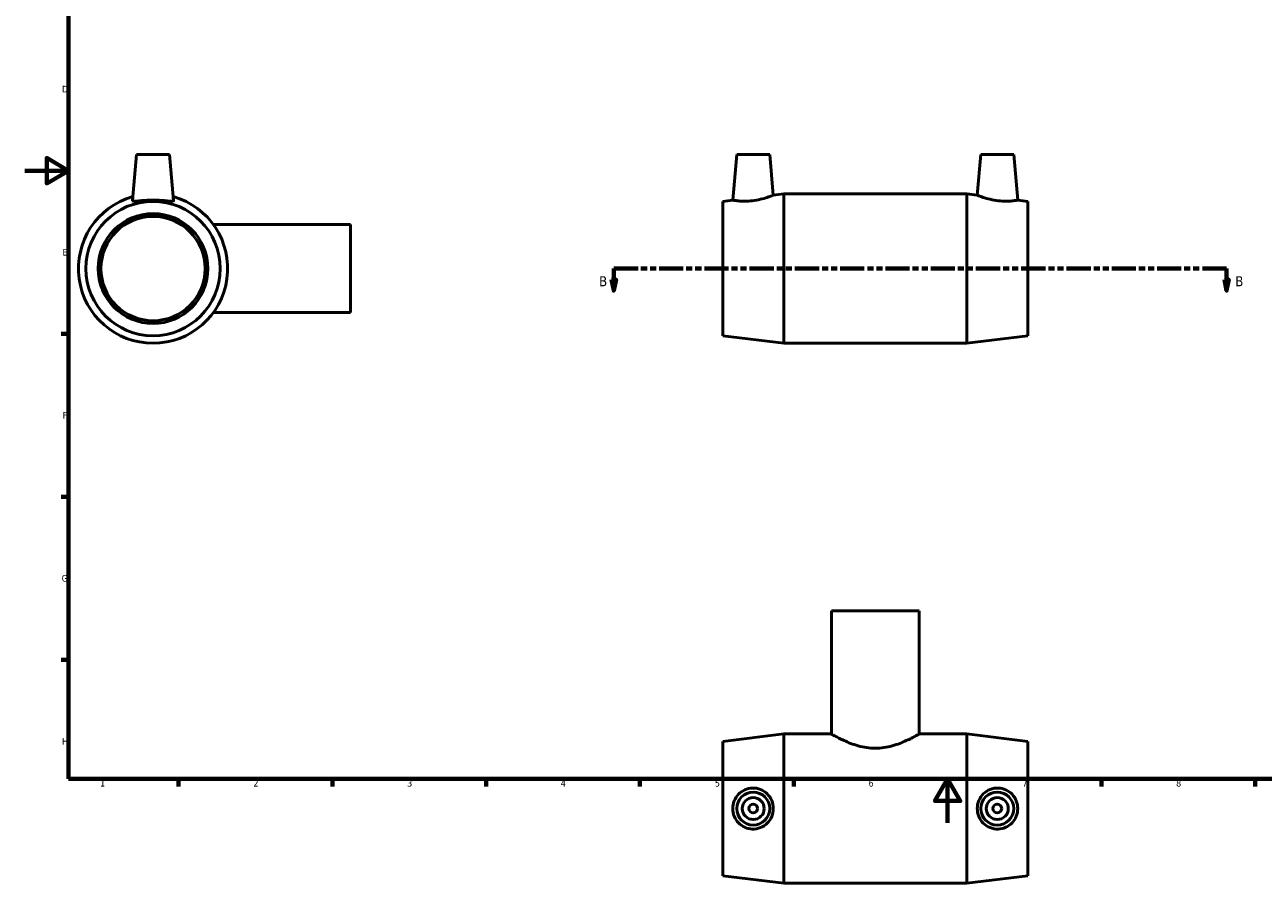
# Model space of a CAD drawing. Header units: millimetres. Extents: x 0 to 894, y -27 to 754.
# Tile 1 of 3: x 0 to 564, y -27 to 363. Entities that reach past the tile are written whole.
import ezdxf

# ---------------------------------------------------------------- set-up
doc = ezdxf.new("R2010")
doc.units = ezdxf.units.MM
doc.linetypes.add('DOUBLE_DASH_CHAIN', pattern=[1.2403, 0.6614, -0.0827, 0.1654, -0.0827, 0.1654, -0.0827])
for name, color, linetype, lineweight in [('Border (ANSI)', 7, 'Continuous', 70), ('Section Line (ANSI)', 7, 'DOUBLE_DASH_CHAIN', 70), ('Visible (ANSI)', 7, 'Continuous', 50)]:
    doc.layers.add(name, color=color, linetype=linetype, lineweight=lineweight)
doc.styles.add('Label Text (ANSI)', font='tahoma.ttf')
doc.styles.add('Note Text (ANSI)', font='tahoma.ttf')

# ---------------------------------------------------------------- blocks, each defined once
blk = doc.blocks.new('Borders Default Border')
at = {"layer": 'Border (ANSI)'}
for p, q in [((20, 222.75), (16.55, 222.75)), ((20, 148.5), (16.55, 148.5)), ((20, 74.25), (16.55, 74.25)), ((70.08, 20), (70.08, 16.55)), ((140.17, 20), (140.17, 16.55)), ((210.25, 20), (210.25, 16.55)), ((280.33, 20), (280.33, 16.55)), ((350.42, 20), (350.42, 16.55)), ((490.58, 20), (490.58, 16.55)), ((560.67, 20), (560.67, 16.55))]:
    blk.add_line(p, q, dxfattribs=at)
at = {"layer": 'Border (ANSI)', "flags": 128}
for points in [[(20, 20), (20, 574), (821, 574), (821, 20), (20, 20)], [(0, 297), (20, 297), (10, 302.77), (10, 291.23), (20, 297)], [(420.5, 0), (420.5, 20), (414.73, 10), (426.27, 10), (420.5, 20)]]:
    blk.add_lwpolyline(points, dxfattribs=at)
at = {"layer": 'Border (ANSI)', "color": 230, "true_color": 0xff0080, "char_height": 3.05, "attachment_point": 7, "style": 'Note Text (ANSI)'}
for s, insert in [('D', (16.96, 332.6)), ('E', (17.21, 258.35)), ('F', (17.29, 184.1)), ('G', (16.81, 109.79)), ('H', (16.97, 35.6)), ('1', (34.35, 16.55)), ('2', (104.2, 16.55)), ('3', (174.26, 16.49)), ('4', (244.23, 16.55)), ('5', (314.48, 16.49)), ('6', (384.49, 16.49)), ('7', (454.6, 16.55)), ('8', (524.63, 16.48))]:
    blk.add_mtext(s, dxfattribs=dict(at, insert=insert))
blk = doc.blocks.new('2dTransSection0')
at = {"layer": 'Section Line (ANSI)', "linetype": 'DOUBLE_DASH_CHAIN', "ltscale": 16.631172}
blk.add_line((268.41, 252.43), (547.6, 252.43), dxfattribs=at)
at = {"layer": 'Section Line (ANSI)', "linetype": 'Continuous'}
for p, q in [((268.41, 252.43), (279.44, 252.43)), ((268.41, 252.43), (268.41, 247.43)), ((536.57, 252.43), (547.6, 252.43)), ((547.6, 252.43), (547.6, 247.43)), ((267.41, 247.43), (268.41, 242.43)), ((269.41, 247.43), (267.41, 247.43)), ((268.41, 247.43), (268.41, 242.43)), ((268.41, 242.43), (269.41, 247.43)), ((546.6, 247.43), (547.6, 242.43)), ((548.6, 247.43), (546.6, 247.43)), ((547.6, 247.43), (547.6, 242.43)), ((547.6, 242.43), (548.6, 247.43))]:
    blk.add_line(p, q, dxfattribs=at)
at = {"layer": 'Section Line (ANSI)', "linetype": 'Continuous', "flags": 128}
for points in [[(267.41, 247.43), (268.41, 242.43), (269.41, 247.43), (267.41, 247.43)], [(546.6, 247.43), (547.6, 242.43), (548.6, 247.43), (546.6, 247.43)]]:
    blk.add_lwpolyline(points, dxfattribs=at)
at = {"layer": 'Section Line (ANSI)'}
for points in [[(267.41, 247.43), (268.41, 242.43), (269.41, 247.43), (267.41, 247.43)], [(546.6, 247.43), (547.6, 242.43), (548.6, 247.43), (546.6, 247.43)]]:
    blk.add_solid(points, dxfattribs=at)
at = {"layer": 'Section Line (ANSI)', "char_height": 4.57, "attachment_point": 7, "style": 'Label Text (ANSI)'}
for insert in [(261.66, 244.36), (551.55, 244.36)]:
    blk.add_mtext('B', dxfattribs=dict(at, insert=insert))

msp = doc.modelspace()

# ---------------------------------------------------------------- linework, layer by layer
at = {"layer": 'Visible (ANSI)'}
for p, q in [((50.959, 304.427), (49.114, 283.346)), ((65.959, 304.427), (50.959, 304.427)), ((65.959, 304.427), (67.803, 283.346)), ((324.431, 304.427), (322.608, 283.587)), ((324.431, 304.427), (339.431, 304.427)), ((339.431, 304.427), (341.057, 285.843)), ((435.631, 304.427), (434.005, 285.843)), ((450.631, 304.427), (435.631, 304.427)), ((450.631, 304.427), (452.455, 283.587)), ((318.031, 283.027), (322.608, 283.587)), ((318.031, 221.827), (318.031, 283.027)), ((341.057, 285.843), (345.831, 286.427)), ((345.831, 218.427), (345.831, 286.427)), ((345.831, 286.427), (429.231, 286.427)), ((429.231, 218.427), (429.231, 286.427)), ((434.005, 285.843), (429.231, 286.427)), ((457.031, 283.027), (452.455, 283.587)), ((457.031, 221.827), (457.031, 283.027)), ((148.459, 272.427), (85.954, 272.427)), ((148.459, 232.427), (148.459, 272.427)), ((148.459, 232.427), (85.954, 232.427)), ((318.031, 221.827), (345.831, 218.427)), ((457.031, 221.827), (429.231, 218.427)), ((345.831, 218.427), (429.231, 218.427)), ((407.531, 96.529), (367.531, 96.529)), ((367.531, 96.529), (367.531, 40.529)), ((407.531, 96.529), (407.531, 40.529)), ((318.031, 37.129), (345.831, 40.529)), ((345.831, -27.471), (345.831, 40.529)), ((345.831, 40.529), (367.531, 40.529)), ((407.531, 40.529), (429.231, 40.529)), ((429.231, -27.471), (429.231, 40.529)), ((457.031, 37.129), (429.231, 40.529)), ((318.031, -24.071), (318.031, 37.129)), ((457.031, -24.071), (457.031, 37.129)), ((318.031, -24.071), (345.831, -27.471)), ((345.831, -27.471), (429.231, -27.471)), ((457.031, -24.071), (429.231, -27.471))]:
    msp.add_line(p, q, dxfattribs=at)
for centre, radius in [((58.459, 252.427), 30.6), ((58.459, 252.427), 25), ((58.459, 252.427), 23.75), ((331.931, 6.529), 7.5), ((331.931, 6.529), 5), ((443.131, 6.529), 7.5), ((443.131, 6.529), 5), ((331.931, 6.529), 2), ((443.131, 6.529), 2)]:
    msp.add_circle(centre, radius, dxfattribs=at)
msp.add_arc((58.459, 252.427), 34, 105.67373, 74.32627, dxfattribs=at)
msp.add_open_spline([(49.119, 283.293), (49.114, 283.31), (49.113, 283.328), (49.115, 283.346)], degree=3, dxfattribs=at)
for points, knots in [([(67.802, 283.346), (67.804, 283.328), (67.803, 283.31), (67.758, 283.161), (67.492, 283.091), (66.499, 283.088), (65.773, 283.151), (64.125, 283.303), (63.088, 283.401), (60.828, 283.545), (59.604, 283.587), (57.313, 283.587), (56.09, 283.545), (53.829, 283.401), (52.792, 283.303), (51.144, 283.151), (50.418, 283.088), (49.426, 283.091), (49.159, 283.161), (49.119, 283.293)], [2.8707735, 2.8707735, 2.8707735, 2.8707735, 2.9134838, 2.9134838, 3.2544754, 3.2544754, 3.5954669, 3.5954669, 3.9391617, 3.9391617, 4.2828566, 4.2828566, 4.6265514, 4.6265514, 4.9702463, 4.9702463, 5.3112378, 5.3112378, 5.6522293, 5.6522293, 5.6522293, 5.6522293]), ([(331.505, 283.293), (330.376, 283.161), (329.175, 283.091), (326.977, 283.088), (325.98, 283.151), (324.409, 283.303), (323.729, 283.401), (322.828, 283.545), (322.608, 283.587), (322.608, 283.587)], [0, 0, 0, 0, 0.3409915, 0.3409915, 0.6819831, 0.6819831, 1.0256779, 1.0256779, 1.3693727, 1.3693727, 1.3693727, 1.3693727]), ([(341.057, 285.843), (341.057, 285.843), (340.815, 285.743), (339.848, 285.37), (339.124, 285.101), (337.449, 284.548), (336.376, 284.227), (334.014, 283.669), (332.724, 283.436), (331.505, 283.293)], [4.1954874, 4.1954874, 4.1954874, 4.1954874, 4.5553044, 4.5553044, 4.9151213, 4.9151213, 5.2836753, 5.2836753, 5.6522293, 5.6522293, 5.6522293, 5.6522293]), ([(443.558, 283.293), (442.338, 283.436), (441.048, 283.669), (438.687, 284.227), (437.614, 284.548), (435.938, 285.101), (435.214, 285.37), (434.248, 285.743), (434.005, 285.843), (434.005, 285.843)], [0, 0, 0, 0, 0.368554, 0.368554, 0.737108, 0.737108, 1.0969249, 1.0969249, 1.4567419, 1.4567419, 1.4567419, 1.4567419]), ([(452.455, 283.587), (452.455, 283.587), (452.234, 283.545), (451.333, 283.401), (450.653, 283.303), (449.082, 283.151), (448.085, 283.088), (445.887, 283.091), (444.686, 283.161), (443.558, 283.293)], [4.2828566, 4.2828566, 4.2828566, 4.2828566, 4.6265514, 4.6265514, 4.9702463, 4.9702463, 5.3112378, 5.3112378, 5.6522293, 5.6522293, 5.6522293, 5.6522293]), ([(407.531, 40.529), (407.531, 40.529), (407.404, 40.454), (406.882, 40.15), (406.487, 39.922), (405.455, 39.348), (404.818, 39.001), (403.361, 38.25), (402.541, 37.845), (400.801, 37.049), (399.816, 36.627), (397.665, 35.815), (396.5, 35.426), (394.051, 34.762), (392.766, 34.488), (390.154, 34.119), (388.828, 34.024), (386.234, 34.024), (384.908, 34.119), (382.297, 34.488), (381.011, 34.762), (378.563, 35.426), (377.397, 35.815), (375.247, 36.627), (374.262, 37.049), (372.521, 37.845), (371.701, 38.25), (370.244, 39.001), (369.607, 39.348), (368.576, 39.922), (368.18, 40.15), (367.658, 40.454), (367.531, 40.529), (367.531, 40.529)], [3.1042804, 3.1042804, 3.1042804, 3.1042804, 3.4911758, 3.4911758, 3.8780712, 3.8780712, 4.2649666, 4.2649666, 4.651862, 4.651862, 5.0410367, 5.0410367, 5.4302114, 5.4302114, 5.8193861, 5.8193861, 6.2085607, 6.2085607, 6.5977354, 6.5977354, 6.9869101, 6.9869101, 7.3760848, 7.3760848, 7.7652595, 7.7652595, 8.1521549, 8.1521549, 8.5390503, 8.5390503, 8.9259457, 8.9259457, 9.3128411, 9.3128411, 9.3128411, 9.3128411]), ([(331.505, -2.81), (330.376, -2.771), (329.175, -2.504), (326.977, -1.512), (325.98, -0.786), (324.409, 0.862), (323.729, 1.899), (322.828, 4.16), (322.608, 5.383), (322.608, 7.674), (322.828, 8.898), (323.729, 11.158), (324.409, 12.195), (325.98, 13.844), (326.977, 14.569), (329.175, 15.562), (330.376, 15.828), (332.724, 15.911), (334.014, 15.698), (336.376, 14.759), (337.449, 14.035), (339.124, 12.368), (339.848, 11.318), (340.815, 8.999), (341.057, 7.728), (341.057, 5.329), (340.815, 4.059), (339.848, 1.739), (339.124, 0.69), (337.449, -0.978), (336.376, -1.702), (334.014, -2.64), (332.724, -2.854), (331.505, -2.81)], [0, 0, 0, 0, 0.3409915, 0.3409915, 0.6819831, 0.6819831, 1.0256779, 1.0256779, 1.3693727, 1.3693727, 1.7130676, 1.7130676, 2.0567624, 2.0567624, 2.397754, 2.397754, 2.7387455, 2.7387455, 3.1072995, 3.1072995, 3.4758535, 3.4758535, 3.8356704, 3.8356704, 4.1954874, 4.1954874, 4.5553044, 4.5553044, 4.9151213, 4.9151213, 5.2836753, 5.2836753, 5.6522293, 5.6522293, 5.6522293, 5.6522293]), ([(443.558, -2.81), (442.338, -2.854), (441.048, -2.64), (438.687, -1.702), (437.614, -0.978), (435.938, 0.69), (435.214, 1.739), (434.248, 4.059), (434.005, 5.329), (434.005, 7.728), (434.248, 8.999), (435.214, 11.318), (435.938, 12.368), (437.614, 14.035), (438.687, 14.759), (441.048, 15.698), (442.338, 15.911), (444.686, 15.828), (445.887, 15.562), (448.085, 14.569), (449.082, 13.844), (450.653, 12.195), (451.333, 11.158), (452.234, 8.898), (452.455, 7.674), (452.455, 5.383), (452.234, 4.16), (451.333, 1.899), (450.653, 0.862), (449.082, -0.786), (448.085, -1.512), (445.887, -2.504), (444.686, -2.771), (443.558, -2.81)], [0, 0, 0, 0, 0.368554, 0.368554, 0.737108, 0.737108, 1.0969249, 1.0969249, 1.4567419, 1.4567419, 1.8165589, 1.8165589, 2.1763759, 2.1763759, 2.5449298, 2.5449298, 2.9134838, 2.9134838, 3.2544754, 3.2544754, 3.5954669, 3.5954669, 3.9391617, 3.9391617, 4.2828566, 4.2828566, 4.6265514, 4.6265514, 4.9702463, 4.9702463, 5.3112378, 5.3112378, 5.6522293, 5.6522293, 5.6522293, 5.6522293])]:
    msp.add_open_spline(points, degree=3, knots=knots, dxfattribs=at)

# ---------------------------------------------------------------- block references
msp.add_blockref('Borders Default Border', (0, 0))
at = {"layer": 'Section Line (ANSI)'}
msp.add_blockref('2dTransSection0', (0, 0), dxfattribs=at)

doc.saveas('drawing.dxf')
